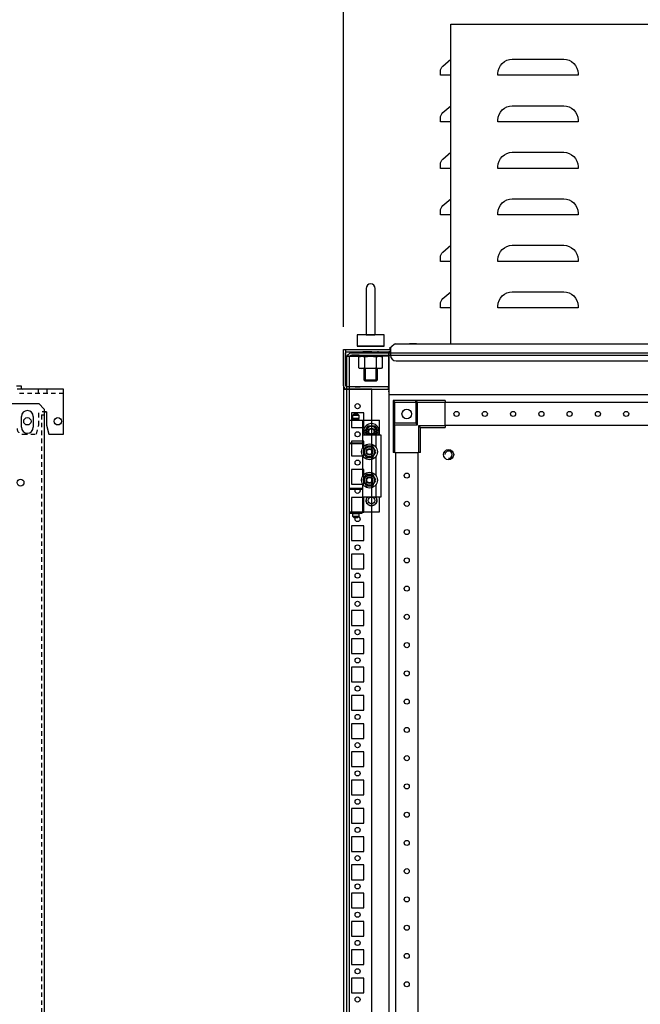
# Model space of a CAD drawing. Header units: inches. Extents: x 1399 to 7113, y 2289 to 6261.
# Tile 56 of 76: x 3759 to 4308, y 4459 to 5330. Entities that reach past the tile are written whole.
import ezdxf

# ---------------------------------------------------------------- set-up
doc = ezdxf.new("R2010")
doc.units = ezdxf.units.IN
doc.header["$MEASUREMENT"] = 0
doc.linetypes.add('VERDECKT', pattern=[7, 4, -3])
doc.layers.add('HANDLE_ROTARY', color=7, linetype='Continuous')
doc.styles.get("Standard").update_dxf_attribs({"font": 'ARIALN.TTF'})
doc.dimstyles.get("Standard").update_dxf_attribs({"dimtxt": 25, "dimasz": 20, "dimexe": 5, "dimexo": 5, "dimgap": 10, "dimtad": 0, "dimtih": 1, "dimtoh": 1, "dimzin": 0, "dimdsep": 46, "dimtxsty": 'Standard', "dimcen": 10, "dimadec": 0, "dimazin": 0, "dimtfac": 1, "dimtofl": 0, "dimtmove": 0, "dimatfit": 3, "dimfxl": 1, "dimtolj": 1, "dimtzin": 0, "dimarcsym": 0})

# ---------------------------------------------------------------- blocks, each defined once
blk = doc.blocks.new('SUBPANEL_FRONT')
for p, q in [((333.5, 15.75), (337.5, 15.75)), ((375, 12.75), (334, 12.75)), ((337.5, 15.75), (337.5, 13.75)), ((375, -27.25), (375, 12.75)), ((-316, 0), (353, 0)), ((353, 0), (358, -5)), ((358, -5), (358, -1880)), ((358, -7.25), (360, -7.25)), ((360, -7.25), (360, -19.25)), ((337.75, -21), (337.75, -11.5)), ((348.25, -11.5), (348.25, -21)), ((360, -19.25), (362, -27.25)), ((362, -27.25), (375, -27.25))]:
    blk.add_line(p, q)
at = {"linetype": 'VERDECKT'}
for p, q in [((375, 8.75), (334, 8.75)), ((375, 8.75), (338.5, 8.75)), ((352.5, 12.75), (352.5, 8.75)), ((360.5, 8.75), (360.5, 12.75)), ((360, -7.25), (353, -7.25)), ((353, -19.25), (353, -7.25)), ((355.5, -10), (355.5, -1880)), ((355.5, -10), (358, -10)), ((351, -27.25), (353, -19.25)), ((339, -27.25), (351, -27.25))]:
    blk.add_line(p, q, dxfattribs=at)
for centre, radius in [((343, -15.75), 3.25), ((370, -15.75), 3.25), ((337, -70), 3)]:
    blk.add_circle(centre, radius)
for centre, radius, start, end in [((338.5, 13.75), 1, 180, 270), ((343, -11.5), 5.25, 0, 180), ((343, -21), 5.25, 180, 0)]:
    blk.add_arc(centre, radius, start, end)
blk.add_arc((339, -22.25), 5, 180, 270, dxfattribs=at)
blk = doc.blocks.new('DOOR_FRONT')
for p, q in [((-394.22, -0.34), (-392.5, 0)), ((-392.5, 0), (-392.5, 0)), ((-392.5, 0), (-392.5, 0)), ((-392.5, 0), (-386.01, 0)), ((-386.01, 0), (-386, 0)), ((-386, 0), (386, 0)), ((-397, -4.5), (-396.66, -2.78)), ((-397, -1962.53), (-397, -4.5)), ((-396.66, -2.78), (-395.68, -1.32)), ((-395.68, -1.32), (-394.22, -0.34)), ((-394.81, -3.54), (-395, -4.5)), ((-395, -4.5), (-395, -1962.53)), ((-394.27, -2.73), (-394.81, -3.54)), ((-393.46, -2.19), (-394.27, -2.73)), ((-392.5, -2), (-393.46, -2.19)), ((-386.01, -2), (-392.5, -2)), ((-386, -2), (-386.01, -2)), ((-386, -2), (386, -2)), ((-355.98, -42.02), (-356, -42)), ((-336, -42), (-356, -42)), ((-356, -42), (-356, -62)), ((-355.91, -42.09), (-355.98, -42.02)), ((-355.79, -42.21), (-355.91, -42.09)), ((-355.63, -42.37), (-355.79, -42.21)), ((-355.38, -42.62), (-355.63, -42.37)), ((-355.1, -42.9), (-355.38, -42.62)), ((-354.8, -43.2), (-355.1, -42.9)), ((-354.5, -43.5), (-354.8, -43.2)), ((-354.5, -62), (-354.5, -43.5)), ((-354.5, -43.5), (-336, -43.5)), ((-310, -42), (-336, -42)), ((-334.5, -43.5), (-336, -42)), ((-336, -42), (-336, -62)), ((-336, -43.5), (-336, -42)), ((-336, -43.5), (-336, -62)), ((-334.5, -63.5), (-334.5, -43.5)), ((-334.5, -43.5), (-310, -43.5)), ((-310, -42), (-310, -43.5)), ((-310, -64.5), (-310, -43.5)), ((310, -44), (-310, -44)), ((-395, -59.5), (-383, -59.5)), ((-395, -59.5), (-395, -79.5)), ((-390.5, -54), (-392, -55.5)), ((-386, -55.5), (-392, -55.5)), ((-392, -55.5), (-392, -58)), ((-386, -58), (-392, -58)), ((-392, -59), (-386, -59)), ((-392, -59), (-392, -59.5)), ((-386.5, -58), (-391.5, -58)), ((-391.5, -58), (-391.5, -59)), ((-386.5, -59), (-391.5, -59)), ((-390.5, -54), (-387.5, -54)), ((-386, -55.5), (-387.5, -54)), ((-386.5, -59), (-386.5, -58)), ((-386, -58), (-386, -55.5)), ((-386, -59.5), (-386, -59)), ((-386, -59.5), (-368, -59.5)), ((-383, -79.5), (-383, -59.5)), ((-368, -72.5), (-368, -59.5)), ((-380.97, -69.5), (-378.09, -64.5)), ((-380.97, -69.5), (-380.58, -68.83)), ((-380.27, -70.72), (-380.97, -69.5)), ((-379.24, -72.5), (-380.97, -69.5)), ((-380.58, -68.83), (-380.19, -68.15)), ((-380.19, -68.15), (-379.85, -67.55)), ((-379.85, -67.55), (-379.5, -66.95)), ((-379.5, -66.95), (-378.79, -65.72)), ((-378.79, -65.72), (-378.09, -64.5)), ((-378.09, -64.5), (-377.31, -64.5)), ((-378.09, -64.5), (-372.31, -64.5)), ((-377.31, -64.5), (-376.53, -64.5)), ((-376.53, -64.5), (-375.83, -64.5)), ((-375.83, -64.5), (-375.14, -64.5)), ((-375.14, -64.5), (-373.72, -64.5)), ((-373.72, -64.5), (-372.31, -64.5)), ((-372.31, -64.5), (-371.92, -65.17)), ((-372.31, -64.5), (-369.43, -69.5)), ((-371.92, -65.17), (-371.53, -65.85)), ((-371.53, -65.85), (-371.19, -66.45)), ((-371.19, -66.45), (-370.84, -67.05)), ((-369.43, -69.5), (-371.16, -72.5)), ((-370.84, -67.05), (-370.13, -68.28)), ((-370.13, -68.28), (-369.43, -69.5)), ((-369.43, -69.5), (-369.82, -70.17)), ((-354.5, -63.5), (-356, -62)), ((-336, -62), (-356, -62)), ((-356, -62), (-356, -88)), ((-356, -62), (-354.5, -62)), ((-336, -62), (-354.5, -62)), ((-354.5, -88), (-354.5, -63.5)), ((-354.5, -63.5), (-334.5, -63.5)), ((-334.5, -63.5), (-336, -62)), ((-333.5, -64.5), (-332, -66)), ((-310, -64.5), (-333.5, -64.5)), ((-333.5, -64.5), (-333.5, -88)), ((-332, -88), (-332, -66)), ((-332, -66), (-310, -66)), ((-310, -64), (310, -64)), ((-310, -64.5), (-310, -66)), ((-383, -83.89), (-383, -72.5)), ((-383, -72.5), (-371, -72.5)), ((-379.56, -71.95), (-380.27, -70.72)), ((-379.24, -72.5), (-379.56, -71.95)), ((-370.9, -72.05), (-371.16, -72.5)), ((-371, -83.89), (-371, -72.5)), ((-371, -72.5), (-367, -72.5)), ((-370.55, -71.45), (-370.9, -72.05)), ((-370.21, -70.85), (-370.55, -71.45)), ((-369.82, -70.17), (-370.21, -70.85)), ((-367, -72.5), (-367, -127.5)), ((-395, -79.5), (-383, -79.5)), ((-395, -80), (-383, -80)), ((-395, -80), (-395, -120)), ((-392, -79.5), (-392, -80)), ((-386, -80), (-386, -79.5)), ((-386, -79.5), (-383, -79.5)), ((-386, -80), (-383, -80)), ((-383, -83.89), (-383, -80)), ((-382.07, -86.28), (-382.77, -87.5)), ((-382.35, -86.76), (-382.77, -87.5)), ((-381.92, -86.01), (-382.35, -86.76)), ((-381.36, -85.05), (-382.07, -86.28)), ((-381.6, -85.46), (-381.92, -86.01)), ((-381.28, -84.91), (-381.6, -85.46)), ((-381.01, -84.45), (-381.36, -85.05)), ((-380.95, -84.35), (-381.28, -84.91)), ((-380.67, -83.85), (-381.01, -84.45)), ((-380.63, -83.79), (-380.95, -84.35)), ((-380.28, -83.17), (-380.67, -83.85)), ((-380.26, -83.14), (-380.63, -83.79)), ((-379.89, -82.5), (-380.28, -83.17)), ((-379.89, -82.5), (-380.26, -83.14)), ((-378.48, -82.5), (-379.89, -82.5)), ((-379.03, -82.5), (-379.89, -82.5)), ((-378.17, -82.5), (-379.03, -82.5)), ((-377.06, -82.5), (-378.48, -82.5)), ((-377.53, -82.5), (-378.17, -82.5)), ((-376.89, -82.5), (-377.53, -82.5)), ((-376.37, -82.5), (-377.06, -82.5)), ((-376.25, -82.5), (-376.89, -82.5)), ((-375.67, -82.5), (-376.37, -82.5)), ((-375.6, -82.5), (-376.25, -82.5)), ((-374.89, -82.5), (-375.67, -82.5)), ((-374.86, -82.5), (-375.6, -82.5)), ((-374.11, -82.5), (-374.89, -82.5)), ((-374.11, -82.5), (-374.86, -82.5)), ((-373.41, -83.72), (-374.11, -82.5)), ((-373.69, -83.24), (-374.11, -82.5)), ((-373.26, -83.99), (-373.69, -83.24)), ((-372.7, -84.95), (-373.41, -83.72)), ((-372.94, -84.54), (-373.26, -83.99)), ((-372.62, -85.09), (-372.94, -84.54)), ((-372.35, -85.55), (-372.7, -84.95)), ((-372.29, -85.65), (-372.62, -85.09)), ((-372.01, -86.15), (-372.35, -85.55)), ((-371.97, -86.21), (-372.29, -85.65)), ((-371.62, -86.83), (-372.01, -86.15)), ((-371.6, -86.86), (-371.97, -86.21)), ((-371.23, -87.5), (-371.62, -86.83)), ((-371.23, -87.5), (-371.6, -86.86)), ((-383, -108.89), (-383, -91.11)), ((-382.77, -87.5), (-382.38, -88.17)), ((-382.77, -87.5), (-382.4, -88.14)), ((-382.4, -88.14), (-382.03, -88.79)), ((-382.38, -88.17), (-381.99, -88.85)), ((-382.03, -88.79), (-381.71, -89.35)), ((-381.99, -88.85), (-381.65, -89.45)), ((-381.71, -89.35), (-381.38, -89.91)), ((-381.65, -89.45), (-381.3, -90.05)), ((-381.38, -89.91), (-381.06, -90.46)), ((-381.3, -90.05), (-380.59, -91.28)), ((-381.06, -90.46), (-380.74, -91.01)), ((-380.74, -91.01), (-380.31, -91.76)), ((-380.59, -91.28), (-379.89, -92.5)), ((-380.31, -91.76), (-379.89, -92.5)), ((-379.89, -92.5), (-379.11, -92.5)), ((-379.89, -92.5), (-379.14, -92.5)), ((-379.14, -92.5), (-378.4, -92.5)), ((-379.11, -92.5), (-378.33, -92.5)), ((-378.4, -92.5), (-377.75, -92.5)), ((-378.33, -92.5), (-377.63, -92.5)), ((-377.75, -92.5), (-377.11, -92.5)), ((-377.63, -92.5), (-376.94, -92.5)), ((-377.11, -92.5), (-376.47, -92.5)), ((-376.94, -92.5), (-375.52, -92.5)), ((-376.47, -92.5), (-375.83, -92.5)), ((-375.83, -92.5), (-374.97, -92.5)), ((-375.52, -92.5), (-374.11, -92.5)), ((-374.97, -92.5), (-374.11, -92.5)), ((-374.11, -92.5), (-373.72, -91.83)), ((-374.11, -92.5), (-373.74, -91.86)), ((-373.74, -91.86), (-373.37, -91.21)), ((-373.72, -91.83), (-373.33, -91.15)), ((-373.37, -91.21), (-373.05, -90.65)), ((-373.33, -91.15), (-372.99, -90.55)), ((-373.05, -90.65), (-372.72, -90.09)), ((-372.99, -90.55), (-372.64, -89.95)), ((-372.72, -90.09), (-372.4, -89.54)), ((-372.64, -89.95), (-371.93, -88.72)), ((-372.4, -89.54), (-372.08, -88.99)), ((-372.08, -88.99), (-371.65, -88.24)), ((-371.93, -88.72), (-371.23, -87.5)), ((-371.65, -88.24), (-371.23, -87.5)), ((-371, -108.89), (-371, -91.11)), ((-354.5, -88), (-356, -88)), ((-354.5, -88), (-333.5, -88)), ((-354, -88), (-354, -1879)), ((-334, -1879), (-334, -88)), ((-332, -88), (-333.5, -88)), ((-382.07, -111.28), (-382.77, -112.5)), ((-382.35, -111.76), (-382.77, -112.5)), ((-382.77, -112.5), (-382.38, -113.17)), ((-382.77, -112.5), (-382.4, -113.14)), ((-382.4, -113.14), (-382.03, -113.79)), ((-382.38, -113.17), (-381.99, -113.85)), ((-381.92, -111.01), (-382.35, -111.76)), ((-381.36, -110.05), (-382.07, -111.28)), ((-381.6, -110.46), (-381.92, -111.01)), ((-381.28, -109.91), (-381.6, -110.46)), ((-381.01, -109.45), (-381.36, -110.05)), ((-380.95, -109.35), (-381.28, -109.91)), ((-380.67, -108.85), (-381.01, -109.45)), ((-380.63, -108.79), (-380.95, -109.35)), ((-380.28, -108.17), (-380.67, -108.85)), ((-380.26, -108.14), (-380.63, -108.79)), ((-379.89, -107.5), (-380.28, -108.17)), ((-379.89, -107.5), (-380.26, -108.14)), ((-378.48, -107.5), (-379.89, -107.5)), ((-379.03, -107.5), (-379.89, -107.5)), ((-378.17, -107.5), (-379.03, -107.5)), ((-377.06, -107.5), (-378.48, -107.5)), ((-377.53, -107.5), (-378.17, -107.5)), ((-376.89, -107.5), (-377.53, -107.5)), ((-376.37, -107.5), (-377.06, -107.5)), ((-376.25, -107.5), (-376.89, -107.5)), ((-375.67, -107.5), (-376.37, -107.5)), ((-375.6, -107.5), (-376.25, -107.5)), ((-374.89, -107.5), (-375.67, -107.5)), ((-374.86, -107.5), (-375.6, -107.5)), ((-374.11, -107.5), (-374.89, -107.5)), ((-374.11, -107.5), (-374.86, -107.5)), ((-373.41, -108.72), (-374.11, -107.5)), ((-373.69, -108.24), (-374.11, -107.5)), ((-373.26, -108.99), (-373.69, -108.24)), ((-372.7, -109.95), (-373.41, -108.72)), ((-372.94, -109.54), (-373.26, -108.99)), ((-372.62, -110.09), (-372.94, -109.54)), ((-372.35, -110.55), (-372.7, -109.95)), ((-372.29, -110.65), (-372.62, -110.09)), ((-372.01, -111.15), (-372.35, -110.55)), ((-371.97, -111.21), (-372.29, -110.65)), ((-371.62, -111.83), (-372.01, -111.15)), ((-371.6, -111.86), (-371.97, -111.21)), ((-371.93, -113.72), (-371.23, -112.5)), ((-371.65, -113.24), (-371.23, -112.5)), ((-371.23, -112.5), (-371.62, -111.83)), ((-371.23, -112.5), (-371.6, -111.86)), ((-383, -120), (-395, -120)), ((-395, -120.5), (-383, -120.5)), ((-395, -120.5), (-395, -140.5)), ((-392, -120), (-392, -120.5)), ((-383, -120), (-386, -120)), ((-386, -120.5), (-386, -120)), ((-386, -120.5), (-383, -120.5)), ((-383, -120), (-383, -116.11)), ((-383, -127.5), (-383, -116.11)), ((-383, -140.5), (-383, -120.5)), ((-382.03, -113.79), (-381.71, -114.35)), ((-381.99, -113.85), (-381.65, -114.45)), ((-381.71, -114.35), (-381.38, -114.91)), ((-381.65, -114.45), (-381.3, -115.05)), ((-381.38, -114.91), (-381.06, -115.46)), ((-381.3, -115.05), (-380.59, -116.28)), ((-381.06, -115.46), (-380.74, -116.01)), ((-380.74, -116.01), (-380.31, -116.76)), ((-380.59, -116.28), (-379.89, -117.5)), ((-380.31, -116.76), (-379.89, -117.5)), ((-379.89, -117.5), (-379.11, -117.5)), ((-379.89, -117.5), (-379.14, -117.5)), ((-379.14, -117.5), (-378.4, -117.5)), ((-379.11, -117.5), (-378.33, -117.5)), ((-378.4, -117.5), (-377.75, -117.5)), ((-378.33, -117.5), (-377.63, -117.5)), ((-377.75, -117.5), (-377.11, -117.5)), ((-377.63, -117.5), (-376.94, -117.5)), ((-377.11, -117.5), (-376.47, -117.5)), ((-376.94, -117.5), (-375.52, -117.5)), ((-376.47, -117.5), (-375.83, -117.5)), ((-375.83, -117.5), (-374.97, -117.5)), ((-375.52, -117.5), (-374.11, -117.5)), ((-374.97, -117.5), (-374.11, -117.5)), ((-374.11, -117.5), (-373.72, -116.83)), ((-374.11, -117.5), (-373.74, -116.86)), ((-373.74, -116.86), (-373.37, -116.21)), ((-373.72, -116.83), (-373.33, -116.15)), ((-373.37, -116.21), (-373.05, -115.65)), ((-373.33, -116.15), (-372.99, -115.55)), ((-373.05, -115.65), (-372.72, -115.09)), ((-372.99, -115.55), (-372.64, -114.95)), ((-372.72, -115.09), (-372.4, -114.54)), ((-372.64, -114.95), (-371.93, -113.72)), ((-372.4, -114.54), (-372.08, -113.99)), ((-372.08, -113.99), (-371.65, -113.24)), ((-371, -127.5), (-371, -116.11)), ((-371, -127.5), (-383, -127.5)), ((-380.2, -130.5), (-380.01, -130.35)), ((-380.04, -130.63), (-380.2, -130.5)), ((-380.09, -129.46), (-379.88, -129.35)), ((-379.96, -129.62), (-380.09, -129.46)), ((-379.88, -130.76), (-380.04, -130.63)), ((-380.01, -130.35), (-379.83, -130.2)), ((-379.83, -129.78), (-379.96, -129.62)), ((-379.88, -129.35), (-379.66, -129.24)), ((-379.73, -129.91), (-379.83, -129.78)), ((-379.83, -130.2), (-379.73, -130.12)), ((-379.77, -128.47), (-379.54, -128.4)), ((-379.67, -128.65), (-379.77, -128.47)), ((-379.63, -130.03), (-379.73, -129.91)), ((-379.73, -130.12), (-379.63, -130.03)), ((-379.58, -128.84), (-379.67, -128.65)), ((-379.66, -129.24), (-379.55, -129.18)), ((-379.51, -128.98), (-379.58, -128.84)), ((-379.55, -129.18), (-379.43, -129.12)), ((-379.54, -128.4), (-379.3, -128.34)), ((-379.43, -129.12), (-379.51, -128.98)), ((-379.3, -128.34), (-379.18, -128.31)), ((-379.25, -127.56), (-379.01, -127.55)), ((-379.19, -127.76), (-379.25, -127.56)), ((-379.14, -127.96), (-379.19, -127.76)), ((-379.18, -128.31), (-379.05, -128.28)), ((-379.1, -128.12), (-379.14, -127.96)), ((-379.05, -128.28), (-379.1, -128.12)), ((-379.01, -127.55), (-378.77, -127.54)), ((-378.77, -127.54), (-378.64, -127.53)), ((-378.64, -127.53), (-378.51, -127.52)), ((-378.51, -127.52), (-378.51, -127.5)), ((-371.89, -127.5), (-371.89, -127.52)), ((-371.89, -127.52), (-371.73, -127.53)), ((-371.73, -127.53), (-371.57, -127.54)), ((-371.57, -127.54), (-371.36, -127.55)), ((-371.36, -127.55), (-371.15, -127.56)), ((-371.31, -128.15), (-371.35, -128.28)), ((-371.35, -128.28), (-371.19, -128.32)), ((-371.28, -128.02), (-371.31, -128.15)), ((-371.22, -127.79), (-371.28, -128.02)), ((-371.15, -127.56), (-371.22, -127.79)), ((-371.19, -128.32), (-371.03, -128.36)), ((-371.03, -128.36), (-370.83, -128.41)), ((-367, -127.5), (-371, -127.5)), ((-370.91, -129.01), (-370.97, -129.12)), ((-370.97, -129.12), (-370.82, -129.2)), ((-370.85, -128.89), (-370.91, -129.01)), ((-370.74, -128.68), (-370.85, -128.89)), ((-370.83, -128.41), (-370.63, -128.47)), ((-370.82, -129.2), (-370.68, -129.27)), ((-370.69, -129.93), (-370.77, -130.03)), ((-370.77, -130.03), (-370.65, -130.14)), ((-370.63, -128.47), (-370.74, -128.68)), ((-370.61, -129.83), (-370.69, -129.93)), ((-370.68, -129.27), (-370.49, -129.37)), ((-370.65, -130.14), (-370.52, -130.24)), ((-370.46, -129.65), (-370.61, -129.83)), ((-370.39, -130.65), (-370.57, -130.8)), ((-370.52, -130.24), (-370.36, -130.37)), ((-370.49, -129.37), (-370.31, -129.46)), ((-370.31, -129.46), (-370.46, -129.65)), ((-370.2, -130.5), (-370.39, -130.65)), ((-370.36, -130.37), (-370.2, -130.5)), ((-368, -140.5), (-368, -127.5)), ((-380.09, -131.54), (-379.94, -131.35)), ((-379.91, -131.63), (-380.09, -131.54)), ((-379.94, -131.35), (-379.79, -131.17)), ((-379.72, -131.73), (-379.91, -131.63)), ((-379.75, -130.86), (-379.88, -130.76)), ((-379.79, -131.17), (-379.71, -131.07)), ((-379.77, -132.53), (-379.66, -132.32)), ((-379.57, -132.59), (-379.77, -132.53)), ((-379.63, -130.97), (-379.75, -130.86)), ((-379.58, -131.8), (-379.72, -131.73)), ((-379.71, -131.07), (-379.63, -130.97)), ((-379.66, -132.32), (-379.55, -132.11)), ((-379.43, -131.88), (-379.58, -131.8)), ((-379.37, -132.64), (-379.57, -132.59)), ((-379.55, -132.11), (-379.49, -131.99)), ((-379.49, -131.99), (-379.43, -131.88)), ((-379.21, -132.68), (-379.37, -132.64)), ((-379.25, -133.44), (-379.18, -133.21)), ((-379.04, -133.45), (-379.25, -133.44)), ((-379.05, -132.73), (-379.21, -132.68)), ((-379.18, -133.21), (-379.12, -132.98)), ((-379.12, -132.98), (-379.09, -132.85)), ((-379.09, -132.85), (-379.05, -132.73)), ((-378.83, -133.46), (-379.04, -133.45)), ((-378.67, -133.47), (-378.83, -133.46)), ((-378.51, -133.48), (-378.67, -133.47)), ((-378.55, -134.22), (-378.53, -133.98)), ((-378.34, -134.18), (-378.55, -134.22)), ((-378.53, -133.98), (-378.52, -133.74)), ((-378.52, -133.74), (-378.51, -133.61)), ((-378.51, -133.61), (-378.51, -133.48)), ((-378.14, -134.15), (-378.34, -134.18)), ((-377.98, -134.13), (-378.14, -134.15)), ((-377.82, -134.1), (-377.98, -134.13)), ((-377.8, -134.23), (-377.82, -134.1)), ((-377.78, -134.36), (-377.8, -134.23)), ((-377.74, -134.59), (-377.78, -134.36)), ((-377.7, -134.83), (-377.74, -134.59)), ((-377.51, -134.76), (-377.7, -134.83)), ((-377.31, -134.68), (-377.51, -134.76)), ((-377.16, -134.62), (-377.31, -134.68)), ((-377.01, -134.57), (-377.16, -134.62)), ((-376.96, -134.69), (-377.01, -134.57)), ((-376.92, -134.81), (-376.96, -134.69)), ((-376.83, -135.03), (-376.92, -134.81)), ((-376.75, -135.26), (-376.83, -135.03)), ((-376.57, -135.14), (-376.75, -135.26)), ((-376.4, -135.03), (-376.57, -135.14)), ((-376.26, -134.94), (-376.4, -135.03)), ((-376.13, -134.85), (-376.26, -134.94)), ((-376.05, -134.96), (-376.13, -134.85)), ((-375.98, -135.07), (-376.05, -134.96)), ((-375.85, -135.27), (-375.98, -135.07)), ((-375.72, -135.47), (-375.85, -135.27)), ((-375.58, -135.33), (-375.72, -135.47)), ((-375.43, -135.18), (-375.58, -135.33)), ((-375.32, -135.07), (-375.43, -135.18)), ((-375.2, -134.95), (-375.32, -135.07)), ((-375.11, -135.04), (-375.2, -134.95)), ((-375.02, -135.13), (-375.11, -135.04)), ((-374.85, -135.3), (-375.02, -135.13)), ((-374.68, -135.47), (-374.85, -135.3)), ((-374.57, -135.3), (-374.68, -135.47)), ((-374.45, -135.13), (-374.57, -135.3)), ((-374.36, -134.99), (-374.45, -135.13)), ((-374.27, -134.85), (-374.36, -134.99)), ((-374.17, -134.92), (-374.27, -134.85)), ((-374.06, -134.99), (-374.17, -134.92)), ((-373.86, -135.13), (-374.06, -134.99)), ((-373.65, -135.26), (-373.86, -135.13)), ((-373.58, -135.06), (-373.65, -135.26)), ((-373.51, -134.87), (-373.58, -135.06)), ((-373.45, -134.72), (-373.51, -134.87)), ((-373.39, -134.57), (-373.45, -134.72)), ((-373.27, -134.61), (-373.39, -134.57)), ((-373.15, -134.66), (-373.27, -134.61)), ((-372.92, -134.74), (-373.15, -134.66)), ((-372.7, -134.83), (-372.92, -134.74)), ((-372.67, -134.63), (-372.7, -134.83)), ((-372.64, -134.42), (-372.67, -134.63)), ((-372.61, -134.26), (-372.64, -134.42)), ((-372.58, -134.1), (-372.61, -134.26)), ((-372.46, -134.12), (-372.58, -134.1)), ((-372.33, -134.14), (-372.46, -134.12)), ((-372.09, -134.18), (-372.33, -134.14)), ((-371.85, -134.22), (-372.09, -134.18)), ((-371.76, -133.47), (-371.89, -133.48)), ((-371.89, -133.48), (-371.88, -133.64)), ((-371.88, -133.64), (-371.88, -133.8)), ((-371.88, -133.8), (-371.87, -134.01)), ((-371.87, -134.01), (-371.85, -134.22)), ((-371.63, -133.46), (-371.76, -133.47)), ((-371.39, -133.45), (-371.63, -133.46)), ((-371.15, -133.44), (-371.39, -133.45)), ((-371.22, -132.69), (-371.35, -132.73)), ((-371.35, -132.73), (-371.3, -132.88)), ((-371.3, -132.88), (-371.26, -133.04)), ((-371.26, -133.04), (-371.21, -133.24)), ((-371.1, -132.66), (-371.22, -132.69)), ((-371.21, -133.24), (-371.15, -133.44)), ((-370.86, -132.6), (-371.1, -132.66)), ((-370.85, -131.82), (-370.97, -131.88)), ((-370.97, -131.88), (-370.89, -132.02)), ((-370.89, -132.02), (-370.82, -132.16)), ((-370.63, -132.53), (-370.86, -132.6)), ((-370.74, -131.76), (-370.85, -131.82)), ((-370.82, -132.16), (-370.73, -132.35)), ((-370.67, -130.88), (-370.77, -130.97)), ((-370.77, -130.97), (-370.67, -131.09)), ((-370.52, -131.65), (-370.74, -131.76)), ((-370.73, -132.35), (-370.63, -132.53)), ((-370.57, -130.8), (-370.67, -130.88)), ((-370.67, -131.09), (-370.57, -131.22)), ((-370.57, -131.22), (-370.44, -131.38)), ((-370.31, -131.54), (-370.52, -131.65)), ((-370.44, -131.38), (-370.31, -131.54)), ((-395, -140.5), (-383, -140.5)), ((-394.5, -141.15), (-392.03, -141.15)), ((-394.5, -141.15), (-394.5, -141.85)), ((-394.5, -141.85), (-392.03, -141.85)), ((-392.03, -141.85), (-392.03, -141.15)), ((-392.03, -141.15), (-391.25, -141.15)), ((-391.25, -141.85), (-392.03, -141.85)), ((-392, -140.5), (-392, -141)), ((-386, -141), (-392, -141)), ((-392, -142), (-386, -142)), ((-392, -142), (-392, -144.5)), ((-392, -144.5), (-390.5, -146)), ((-392, -144.5), (-386, -144.5)), ((-386.5, -141), (-391.5, -141)), ((-391.5, -141), (-391.5, -141.15)), ((-391.5, -141.85), (-391.5, -142)), ((-386.5, -142), (-391.5, -142)), ((-391.25, -141.15), (-391.25, -141.85)), ((-387.5, -146), (-390.5, -146)), ((-387.5, -146), (-386, -144.5)), ((-386.75, -141.85), (-386.75, -141.15)), ((-386.75, -141.15), (-385.98, -141.15)), ((-385.98, -141.85), (-386.75, -141.85)), ((-386.5, -141.15), (-386.5, -141)), ((-386.5, -142), (-386.5, -141.85)), ((-386, -141), (-386, -140.5)), ((-386, -140.5), (-368, -140.5)), ((-386, -144.5), (-386, -142)), ((-385.98, -141.15), (-383.5, -141.15)), ((-385.98, -141.15), (-385.98, -141.85)), ((-385.98, -141.85), (-383.5, -141.85)), ((-383.5, -141.85), (-383.5, -141.15))]:
    blk.add_line(p, q)
for centre, radius in [((-344, -54), 4.25), ((-300, -54), 2.25), ((-275, -54), 2.25), ((-250, -54), 2.25), ((-225, -54), 2.25), ((-200, -54), 2.25), ((-175, -54), 2.25), ((-150, -54), 2.25), ((-375.2, -69.5), 3), ((-375.2, -69.5), 2.4), ((-377, -87.5), 7), ((-377, -87.5), 4.45), ((-377, -87.5), 3), ((-377, -87.5), 2.4), ((-307, -90), 4.5), ((-377, -112.5), 7), ((-377, -112.5), 4.45), ((-377, -112.5), 3), ((-377, -112.5), 2.4), ((-344, -108.5), 2.25), ((-375.2, -130.5), 3), ((-344, -133.5), 2.25), ((-344, -158.5), 2.25), ((-344, -183.5), 2.25), ((-344, -208.5), 2.25), ((-344, -233.5), 2.25), ((-344, -258.5), 2.25), ((-344, -283.5), 2.25), ((-344, -308.5), 2.25), ((-344, -333.5), 2.25), ((-344, -358.5), 2.25), ((-344, -383.5), 2.25), ((-344, -408.5), 2.25), ((-344, -433.5), 2.25), ((-344, -458.5), 2.25), ((-344, -483.5), 2.25), ((-344, -508.5), 2.25), ((-344, -533.5), 2.25), ((-344, -558.5), 2.25)]:
    blk.add_circle(centre, radius)
for centre, radius, start, end in [((-375.2, -69.5), 7, 334.62307, 180), ((-375.2, -69.5), 7, 180, 205.37693), ((-375.2, -69.5), 4.45, 317.61126, 222.38874), ((-307, -90), 3.23, 0, 180), ((-307, -90), 3.23, 270, 180), ((-307, -90), 3.23, 270, 360)]:
    blk.add_arc(centre, radius, start, end)
blk = doc.blocks.new('ENCL_FRONT')
for p, q in [((-380, 2155.5), (-380, 2115.5)), ((-372, 2115.5), (-372, 2155.5)), ((-364, 2114.5), (-388, 2114.5)), ((-388, 2114.5), (-388, 2104.5)), ((-379.87, 2114.5), (-379.86, 2114.5)), ((-379.86, 2114.5), (-379.8, 2114.5)), ((-379.8, 2114.5), (-379.71, 2114.5)), ((-379.71, 2114.5), (-379.55, 2114.5)), ((-379.55, 2114.5), (-379.4, 2114.5)), ((-379.4, 2114.5), (-379.21, 2114.5)), ((-379.21, 2114.5), (-378.98, 2114.5)), ((-378.98, 2114.5), (-378.7, 2114.5)), ((-378.7, 2114.5), (-378.46, 2114.5)), ((-378.46, 2114.5), (-378.17, 2114.5)), ((-378.17, 2114.5), (-377.86, 2114.5)), ((-377.86, 2114.5), (-377.51, 2114.5)), ((-377.51, 2114.5), (-377.21, 2114.5)), ((-377.21, 2114.5), (-376.89, 2114.5)), ((-376.89, 2114.5), (-376.54, 2114.5)), ((-376.54, 2114.5), (-376.18, 2114.5)), ((-376.18, 2114.5), (-375.86, 2114.5)), ((-375.86, 2114.5), (-375.55, 2114.5)), ((-375.55, 2114.5), (-375.18, 2114.5)), ((-375.18, 2114.5), (-374.83, 2114.5)), ((-374.83, 2114.5), (-374.51, 2114.5)), ((-374.51, 2114.5), (-374.21, 2114.5)), ((-374.21, 2114.5), (-373.86, 2114.5)), ((-373.86, 2114.5), (-373.56, 2114.5)), ((-373.56, 2114.5), (-373.28, 2114.5)), ((-373.28, 2114.5), (-373.05, 2114.5)), ((-373.05, 2114.5), (-372.78, 2114.5)), ((-372.78, 2114.5), (-372.59, 2114.5)), ((-372.59, 2114.5), (-372.39, 2114.5)), ((-372.39, 2114.5), (-372.27, 2114.5)), ((-372.27, 2114.5), (-372.22, 2114.5)), ((-372.22, 2114.5), (-372.18, 2114.5)), ((-372.18, 2114.5), (-372.14, 2114.5)), ((-372.14, 2114.5), (-372.13, 2114.5)), ((-372.13, 2114.5), (-372.13, 2114.5)), ((-364, 2104.5), (-364, 2114.5)), ((-400, 2069.49), (-400, 2101.5)), ((-400, 2101.5), (-358.5, 2101.5)), ((-397.9, 2069.3), (-397.9, 2101.5)), ((-397.9, 2099.5), (-382.92, 2099.5)), ((-397.5, 2099.5), (-383, 2099.5)), ((-397, 2101.5), (-397, 2101.5)), ((-388, 2104.5), (-364, 2104.5)), ((-364, 2104.5), (-388, 2104.5)), ((-382, 2099.5), (-383, 2099.5)), ((-375, 2099.5), (-383, 2099.5)), ((-382.92, 2099.5), (-360, 2099.5)), ((-382, 2099.5), (-382.5, 2099.5)), ((-369.75, 2104.5), (-382.25, 2104.5)), ((-370, 2104.5), (-382, 2104.5)), ((-380.93, 2104.5), (-371.07, 2104.5)), ((-375, 2099.5), (-358.5, 2099.5)), ((-369, 2099.5), (-370, 2099.5)), ((-369.5, 2099.5), (-370, 2099.5)), ((-360, 2069.18), (-360, 2099.5)), ((-360, 2099.5), (-358.5, 2099.5)), ((-359.85, 2101.5), (-358.5, 2101.5)), ((-358.5, 2099.5), (-359.85, 2099.5)), ((-359.85, 2099.5), (-359.85, 2099.5)), ((-355.01, 2106.03), (-359.36, 2102.39)), ((-359.36, 2102.39), (-358.71, 2101.62)), ((-358.71, 2101.62), (-358.5, 2101.8)), ((-358.5, 2103.1), (-358.5, 2096.5)), ((-358.5, 2099.5), (-358.5, 2101.5)), ((-354.73, 2106.23), (-355.01, 2106.03)), ((-354.15, 2106.5), (-354.73, 2106.23)), ((-354.15, 2106.5), (-353.73, 2106.5)), ((-353.73, 2106.5), (353.36, 2106.5)), ((-353.73, 2106.5), (354.09, 2106.5)), ((-335.5, 2106.5), (-341.5, 2106.5)), ((-400, 2098.5), (-400, 2098.5)), ((-400, 2098.5), (-400, 2066.5)), ((-397.9, 2095.5), (-383, 2095.5)), ((-395.5, 2095.5), (-397.5, 2095.5)), ((-397.5, 2095.5), (-397, 2095.5)), ((-384.3, 2095.5), (-386.39, 2094.94)), ((-386.39, 2085.26), (-386.39, 2094.94)), ((-384.3, 2095.5), (-367.7, 2095.5)), ((-383, 2095.5), (-375, 2095.5)), ((-382.5, 2095.5), (-382, 2095.5)), ((-370, 2095.5), (-382, 2095.5)), ((-381.2, 2085.26), (-381.2, 2094.94)), ((-360.1, 2095.5), (-375, 2095.5)), ((-370.8, 2085.26), (-370.8, 2094.94)), ((-370, 2095.5), (-369.5, 2095.5)), ((-365.61, 2094.94), (-367.7, 2095.5)), ((-365.61, 2085.26), (-365.61, 2094.94)), ((-360, 2098.9), (-360, 2069.18)), ((-353.5, 2091.5), (353.5, 2091.5)), ((-386.39, 2085.26), (-384.3, 2084.7)), ((-367.7, 2084.7), (-384.3, 2084.7)), ((-370, 2084.7), (-382, 2084.7)), ((-382, 2084.7), (-382, 2074.57)), ((-380.93, 2084.7), (-380.93, 2073.5)), ((-371.07, 2073.5), (-371.07, 2084.7)), ((-370, 2074.57), (-370, 2084.7)), ((-367.7, 2084.7), (-365.61, 2085.26)), ((-382, 2074.57), (-370, 2074.57)), ((-382, 2074.57), (-380.93, 2073.5)), ((-371.07, 2073.5), (-380.93, 2073.5)), ((-371.07, 2073.5), (-370, 2074.57)), ((-400, 2066.5), (-400, 171.5)), ((-375, 2066.5), (-400, 2066.5)), ((-400, 2066.5), (-385.25, 2066.5)), ((-397.2, 2066.5), (-382.92, 2066.5)), ((-382.92, 2068.5), (-397.1, 2068.5)), ((-382, 2068.5), (-393, 2068.5)), ((-393, 2066.5), (-382, 2066.5)), ((-389.75, 2068.5), (-385.25, 2068.5)), ((-385.25, 2066.5), (-389.75, 2066.5)), ((-360, 2068.5), (-382.92, 2068.5)), ((-382.92, 2066.5), (-360, 2066.5)), ((-375, 171.5), (-375, 2066.5)), ((-361, 2068.5), (-360, 2068.5)), ((-360, 2066.5), (-361, 2066.5)), ((-360.01, 2069.18), (-360, 2069.18)), ((-360, 2069.01), (-360, 2069.18)), ((-360, 2069.01), (-360, 2068.99)), ((-360, 2068.99), (-360, 2068.66)), ((-360, 2068.66), (-360, 2068.07)), ((-360, 2066.42), (-360, 2068.5)), ((-360, 2068.07), (-360, 2067.3)), ((-360, 2067.3), (-360, 2067.04)), ((-360, 2067.3), (-360, 2066.48)), ((-360, 2066.9), (-360, 2067.18)), ((-360, 2066.84), (-360, 2067.04)), ((-360, 2066.63), (-360, 2066.9)), ((-360, 2066.84), (-360, 2066.48)), ((-360, 2066.42), (-360, 2066.63)), ((-360, 2066.48), (-360, 2065.73)), ((-360, 2066.27), (-360, 2066.42)), ((-360, 2066.34), (-360, 2066.42)), ((-360, 2066.34), (-360, 2066.27)), ((-360, 2066.19), (-360, 2066.27)), ((-360, 2065.73), (-360, 2066.2)), ((-360, 2065.73), (-360, 2065.17)), ((-360, 2065.17), (-360, 2064.87)), ((-360, 2064.23), (-360, 2064.87)), ((-360, 2064.87), (-360, 2061.57)), ((-360, 2064.2), (-360, 2064.23)), ((360, 2061.57), (-360, 2061.57)), ((-360, 2061.57), (-360, 171.5)), ((-382, 2045.5), (-393, 2045.5)), ((-393, 2045.5), (-393, 2032.5)), ((-382, 2032.5), (-382, 2045.5)), ((-393, 2032.5), (-382, 2032.5)), ((-382, 2020.5), (-393, 2020.5)), ((-393, 2020.5), (-393, 2007.5)), ((-382, 2007.5), (-382, 2020.5)), ((-393, 2007.5), (-382, 2007.5)), ((-382, 1995.5), (-393, 1995.5)), ((-393, 1995.5), (-393, 1982.5)), ((-382, 1982.5), (-382, 1995.5)), ((-393, 1982.5), (-382, 1982.5)), ((-382, 1970.5), (-393, 1970.5)), ((-393, 1970.5), (-393, 1957.5)), ((-382, 1957.5), (-382, 1970.5)), ((-393, 1957.5), (-382, 1957.5)), ((-382, 1945.5), (-393, 1945.5)), ((-393, 1945.5), (-393, 1932.5)), ((-382, 1932.5), (-382, 1945.5)), ((-393, 1932.5), (-382, 1932.5)), ((-382, 1920.5), (-393, 1920.5)), ((-393, 1920.5), (-393, 1907.5)), ((-382, 1907.5), (-382, 1920.5)), ((-393, 1907.5), (-382, 1907.5)), ((-382, 1895.5), (-393, 1895.5)), ((-393, 1895.5), (-393, 1882.5)), ((-382, 1882.5), (-382, 1895.5)), ((-393, 1882.5), (-382, 1882.5)), ((-382, 1870.5), (-393, 1870.5)), ((-393, 1870.5), (-393, 1857.5)), ((-382, 1857.5), (-382, 1870.5)), ((-393, 1857.5), (-382, 1857.5)), ((-382, 1845.5), (-393, 1845.5)), ((-393, 1845.5), (-393, 1832.5)), ((-382, 1832.5), (-382, 1845.5)), ((-393, 1832.5), (-382, 1832.5)), ((-382, 1820.5), (-393, 1820.5)), ((-393, 1820.5), (-393, 1807.5)), ((-382, 1807.5), (-382, 1820.5)), ((-393, 1807.5), (-382, 1807.5)), ((-382, 1795.5), (-393, 1795.5)), ((-393, 1795.5), (-393, 1782.5)), ((-382, 1782.5), (-382, 1795.5)), ((-393, 1782.5), (-382, 1782.5)), ((-382, 1770.5), (-393, 1770.5)), ((-393, 1770.5), (-393, 1757.5)), ((-382, 1757.5), (-382, 1770.5)), ((-393, 1757.5), (-382, 1757.5)), ((-382, 1745.5), (-393, 1745.5)), ((-393, 1745.5), (-393, 1732.5)), ((-382, 1732.5), (-382, 1745.5)), ((-393, 1732.5), (-382, 1732.5)), ((-382, 1720.5), (-393, 1720.5)), ((-393, 1720.5), (-393, 1707.5)), ((-382, 1707.5), (-382, 1720.5)), ((-393, 1707.5), (-382, 1707.5)), ((-382, 1695.5), (-393, 1695.5)), ((-393, 1695.5), (-393, 1682.5)), ((-382, 1682.5), (-382, 1695.5)), ((-393, 1682.5), (-382, 1682.5)), ((-382, 1670.5), (-393, 1670.5)), ((-393, 1670.5), (-393, 1657.5)), ((-382, 1657.5), (-382, 1670.5)), ((-393, 1657.5), (-382, 1657.5)), ((-382, 1645.5), (-393, 1645.5)), ((-393, 1645.5), (-393, 1632.5)), ((-382, 1632.5), (-382, 1645.5)), ((-393, 1632.5), (-382, 1632.5)), ((-382, 1620.5), (-393, 1620.5)), ((-393, 1620.5), (-393, 1607.5)), ((-382, 1607.5), (-382, 1620.5)), ((-393, 1607.5), (-382, 1607.5)), ((-382, 1595.5), (-393, 1595.5)), ((-393, 1595.5), (-393, 1582.5)), ((-382, 1582.5), (-382, 1595.5)), ((-393, 1582.5), (-382, 1582.5)), ((-382, 1570.5), (-393, 1570.5)), ((-393, 1570.5), (-393, 1557.5)), ((-382, 1557.5), (-382, 1570.5)), ((-393, 1557.5), (-382, 1557.5)), ((-382, 1545.5), (-393, 1545.5)), ((-393, 1545.5), (-393, 1532.5)), ((-382, 1532.5), (-382, 1545.5)), ((-393, 1532.5), (-382, 1532.5))]:
    blk.add_line(p, q)
for centre in [(-387.5, 2051.4), (-387.5, 2026.5), (-387.5, 2001.5), (-387.5, 1976.5), (-387.5, 1951.5), (-387.5, 1926.5), (-387.5, 1901.5), (-387.5, 1876.5), (-387.5, 1851.5), (-387.5, 1826.5), (-387.5, 1801.5), (-387.5, 1776.5), (-387.5, 1751.5), (-387.5, 1726.5), (-387.5, 1701.5), (-387.5, 1676.5), (-387.5, 1651.5), (-387.5, 1626.5), (-387.5, 1601.5), (-387.5, 1576.5), (-387.5, 1551.5), (-387.5, 1526.5)]:
    blk.add_circle(centre, 2.25)
for centre, radius, start, end in [((-376, 2155.5), 4, 0, 180), ((-376, 2115.5), 4, 180, 194.47751), ((-376, 2115.5), 4, 345.5235, 0.00095), ((-383.11, 2082.5), 12.87, 101.5727, 104.794), ((-383.65, 2085.13), 10.18, 97.54146, 101.5727), ((-383.75, 2085.89), 9.42, 94.12007, 97.54146), ((-383.78, 2086.54), 8.77, 90.54821, 94.21133), ((-383.79, 2086.58), 8.73, 90.00938, 90.46633), ((-383.8, 2086.58), 8.73, 86.41057, 89.92928), ((-383.83, 2085.98), 9.33, 82.74815, 86.48129), ((-383.93, 2085.22), 10.1, 78.54595, 82.74815), ((-384.47, 2082.54), 12.83, 75.206, 78.54595), ((-374.63, 2045.91), 49.47, 95.98974, 97.63074), ((-375.7, 2056.18), 39.14, 93.91584, 95.98974), ((-375.91, 2059.11), 36.2, 92.14296, 93.91584), ((-376, 2061.62), 33.69, 90.23784, 92.14296), ((-376, 2061.77), 33.55, 88.16946, 90.23784), ((-376.07, 2059.47), 35.85, 86.23385, 88.16946), ((-376.27, 2056.5), 38.82, 84.071, 86.23385), ((-377.36, 2046.04), 49.34, 82.36926, 84.071), ((-367.52, 2082.5), 12.87, 101.5727, 104.794), ((-368.06, 2085.13), 10.18, 97.54146, 101.5727), ((-368.16, 2085.89), 9.42, 94.12007, 97.54146), ((-368.19, 2086.54), 8.77, 90.54821, 94.21133), ((-368.2, 2086.58), 8.73, 90.00938, 90.46633), ((-368.22, 2086.58), 8.73, 86.41057, 89.92928), ((-368.24, 2085.98), 9.33, 82.74815, 86.48129), ((-368.34, 2085.22), 10.1, 78.54595, 82.74815), ((-368.88, 2082.54), 12.83, 75.206, 78.54595), ((-353.5, 2096.5), 5, 180, 270), ((-383.12, 2097.66), 12.83, 255.206, 258.54595), ((-383.66, 2094.98), 10.1, 258.54595, 262.74815), ((-383.76, 2094.22), 9.33, 262.74815, 266.48129), ((-383.78, 2093.62), 8.73, 266.41057, 269.92929), ((-383.8, 2093.62), 8.73, 270.00936, 270.46631), ((-383.81, 2093.66), 8.77, 270.54821, 274.21133), ((-383.84, 2094.31), 9.42, 274.12007, 277.54146), ((-383.94, 2095.07), 10.18, 277.54146, 281.5727), ((-384.48, 2097.7), 12.87, 281.5727, 284.794), ((-374.64, 2134.16), 49.34, 262.36926, 264.071), ((-375.73, 2123.7), 38.82, 264.071, 266.23385), ((-375.93, 2120.73), 35.85, 266.23385, 268.16946), ((-376, 2118.43), 33.55, 268.16946, 270.23784), ((-376, 2118.58), 33.69, 270.23784, 272.14296), ((-376.09, 2121.09), 36.2, 272.14296, 273.91584), ((-376.29, 2124.02), 39.14, 273.91584, 275.98974), ((-377.37, 2134.29), 49.47, 275.98974, 277.63074), ((-367.53, 2097.66), 12.83, 255.206, 258.54595), ((-368.07, 2094.98), 10.1, 258.54595, 262.74815), ((-368.17, 2094.22), 9.33, 262.74815, 266.48129), ((-368.19, 2093.62), 8.73, 266.41057, 269.92929), ((-368.21, 2093.62), 8.73, 270.00936, 270.46631), ((-368.22, 2093.66), 8.77, 270.54821, 274.21133), ((-368.25, 2094.31), 9.42, 274.12007, 277.54146), ((-368.35, 2095.07), 10.18, 277.54146, 281.5727), ((-368.89, 2097.7), 12.87, 281.5727, 284.794), ((-397.2, 2069.3), 2.8, 180, 270), ((-397.1, 2069.3), 0.8, 180, 270)]:
    blk.add_arc(centre, radius, start, end)
blk = doc.blocks.new('TOP_FAN_FRONT')
at = {"linetype": 'Continuous'}
for p, q in [((-304.8, 282.7), (304.8, 282.7)), ((-304.8, 0), (-304.8, 282.7)), ((304.8, 27.38), (304.8, 282.7)), ((304.8, 0), (304.8, 282.7))]:
    blk.add_line(p, q, dxfattribs=at)
blk.add_line((-304.8, 0), (304.8, 0))
for points in [[(-304.8, 237.6), (-314.11, 237.6), (-314.11, 240.97, -0.219797), (-311.88, 245.8), (-304.8, 251.83)], [(-263.18, 237.6), (-263.18, 239.13, -0.414214), (-250.48, 251.83), (-205.08, 251.83, -0.414214), (-192.38, 239.13), (-192.38, 237.6), (-263.18, 237.6)], [(-110.78, 237.6), (-110.78, 239.13, -0.414214), (-98.08, 251.83), (-52.68, 251.83, -0.414214), (-39.98, 239.13), (-39.98, 237.6), (-110.78, 237.6)], [(110.78, 237.6), (110.78, 239.13, 0.414214), (98.08, 251.83), (52.68, 251.83, 0.414214), (39.98, 239.13), (39.98, 237.6), (110.78, 237.6)], [(263.18, 237.6), (263.18, 239.13, 0.414214), (250.48, 251.83), (205.08, 251.83, 0.414214), (192.38, 239.13), (192.38, 237.6), (263.18, 237.6)], [(304.8, 237.6), (314.11, 237.6), (314.11, 240.97, 0.219797), (311.88, 245.8), (304.8, 251.83)], [(-304.8, 196.45), (-314.11, 196.45), (-314.11, 199.82, -0.219797), (-311.88, 204.66), (-304.8, 210.68)], [(-263.18, 196.45), (-263.18, 197.98, -0.414214), (-250.48, 210.68), (-205.08, 210.68, -0.414214), (-192.38, 197.98), (-192.38, 196.45), (-263.18, 196.45)], [(-110.78, 196.45), (-110.78, 197.98, -0.414214), (-98.08, 210.68), (-52.68, 210.68, -0.414214), (-39.98, 197.98), (-39.98, 196.45), (-110.78, 196.45)], [(110.78, 196.45), (110.78, 197.98, 0.414214), (98.08, 210.68), (52.68, 210.68, 0.414214), (39.98, 197.98), (39.98, 196.45), (110.78, 196.45)], [(263.18, 196.45), (263.18, 197.98, 0.414214), (250.48, 210.68), (205.08, 210.68, 0.414214), (192.38, 197.98), (192.38, 196.45), (263.18, 196.45)], [(304.8, 196.45), (314.11, 196.45), (314.11, 199.82, 0.219797), (311.88, 204.66), (304.8, 210.68)], [(-304.8, 155.3), (-314.11, 155.3), (-314.11, 158.67, -0.219797), (-311.88, 163.51), (-304.8, 169.53)], [(-263.18, 155.3), (-263.18, 156.83, -0.414214), (-250.48, 169.53), (-205.08, 169.53, -0.414214), (-192.38, 156.83), (-192.38, 155.3), (-263.18, 155.3)], [(-110.78, 155.3), (-110.78, 156.83, -0.414214), (-98.08, 169.53), (-52.68, 169.53, -0.414214), (-39.98, 156.83), (-39.98, 155.3), (-110.78, 155.3)], [(110.78, 155.3), (110.78, 156.83, 0.414214), (98.08, 169.53), (52.68, 169.53, 0.414214), (39.98, 156.83), (39.98, 155.3), (110.78, 155.3)], [(263.18, 155.3), (263.18, 156.83, 0.414214), (250.48, 169.53), (205.08, 169.53, 0.414214), (192.38, 156.83), (192.38, 155.3), (263.18, 155.3)], [(304.8, 155.3), (314.11, 155.3), (314.11, 158.67, 0.219797), (311.88, 163.51), (304.8, 169.53)], [(-304.8, 114.15), (-314.11, 114.15), (-314.11, 117.52, -0.219797), (-311.88, 122.36), (-304.8, 128.38)], [(-263.18, 114.15), (-263.18, 115.68, -0.414214), (-250.48, 128.38), (-205.08, 128.38, -0.414214), (-192.38, 115.68), (-192.38, 114.15), (-263.18, 114.15)], [(-110.78, 114.15), (-110.78, 115.68, -0.414214), (-98.08, 128.38), (-52.68, 128.38, -0.414214), (-39.98, 115.68), (-39.98, 114.15), (-110.78, 114.15)], [(110.78, 114.15), (110.78, 115.68, 0.414214), (98.08, 128.38), (52.68, 128.38, 0.414214), (39.98, 115.68), (39.98, 114.15), (110.78, 114.15)], [(263.18, 114.15), (263.18, 115.68, 0.414214), (250.48, 128.38), (205.08, 128.38, 0.414214), (192.38, 115.68), (192.38, 114.15), (263.18, 114.15)], [(304.8, 114.15), (314.11, 114.15), (314.11, 117.52, 0.219797), (311.88, 122.36), (304.8, 128.38)], [(-304.8, 73), (-314.11, 73), (-314.11, 76.38, -0.219797), (-311.88, 81.21), (-304.8, 87.24)], [(-263.18, 73), (-263.18, 74.54, -0.414214), (-250.48, 87.24), (-205.08, 87.24, -0.414214), (-192.38, 74.54), (-192.38, 73), (-263.18, 73)], [(-110.78, 73), (-110.78, 74.54, -0.414214), (-98.08, 87.24), (-52.68, 87.24, -0.414214), (-39.98, 74.54), (-39.98, 73), (-110.78, 73)], [(110.78, 73), (110.78, 74.54, 0.414214), (98.08, 87.24), (52.68, 87.24, 0.414214), (39.98, 74.54), (39.98, 73), (110.78, 73)], [(263.18, 73), (263.18, 74.54, 0.414214), (250.48, 87.24), (205.08, 87.24, 0.414214), (192.38, 74.54), (192.38, 73), (263.18, 73)], [(304.8, 73), (314.11, 73), (314.11, 76.38, 0.219797), (311.88, 81.21), (304.8, 87.24)], [(-304.8, 31.86), (-314.11, 31.86), (-314.11, 35.23, -0.219797), (-311.88, 40.06), (-304.8, 46.09)], [(-263.18, 31.86), (-263.18, 33.39, -0.414214), (-250.48, 46.09), (-205.08, 46.09, -0.414214), (-192.38, 33.39), (-192.38, 31.86), (-263.18, 31.86)], [(-110.78, 31.86), (-110.78, 33.39, -0.414214), (-98.08, 46.09), (-52.68, 46.09, -0.414214), (-39.98, 33.39), (-39.98, 31.86), (-110.78, 31.86)], [(110.78, 31.86), (110.78, 33.39, 0.414214), (98.08, 46.09), (52.68, 46.09, 0.414214), (39.98, 33.39), (39.98, 31.86), (110.78, 31.86)], [(263.18, 31.86), (263.18, 33.39, 0.414214), (250.48, 46.09), (205.08, 46.09, 0.414214), (192.38, 33.39), (192.38, 31.86), (263.18, 31.86)], [(304.8, 31.86), (314.11, 31.86), (314.11, 35.23, 0.219797), (311.88, 40.06), (304.8, 46.09)]]:
    blk.add_lwpolyline(points, format="xyb", dxfattribs=at)
blk = doc.blocks.new('*D58')
at = {"color": 0, "linetype": 'Continuous', "lineweight": -2, "transparency": 16777216}
for p, q in [((4045.47, 5058.48), (4045.47, 5373.28)), ((4065.47, 5368.28), (4684.44, 5368.28)), ((5625.47, 5368.28), (4892.91, 5368.28)), ((5645.47, 5043.29), (5645.47, 5373.28))]:
    blk.add_line(p, q, dxfattribs=at)
at = {"color": 0, "linetype": 'Continuous', "transparency": 16777216}
for points in [[(4065.47, 5371.62), (4065.47, 5364.95), (4045.47, 5368.28)], [(5625.47, 5371.62), (5625.47, 5364.95), (5645.47, 5368.28)]]:
    blk.add_solid(points, dxfattribs=at)
at = {"layer": 'DEFPOINTS', "color": 0, "linetype": 'Continuous', "transparency": 16777216}
for p in [(4045.47, 5368.28), (4045.47, 5053.48), (5645.47, 5038.29)]:
    blk.add_point(p, dxfattribs=at)
at = {"color": 0, "linetype": 'Continuous', "transparency": 16777216, "insert": (4788.67, 5368.28), "char_height": 25, "attachment_point": 5}
blk.add_mtext('\\A1;1600.00 [63.0"]', dxfattribs=at)

msp = doc.modelspace()

# ---------------------------------------------------------------- block references
for name, p in [('TOP_FAN_FRONT', (4445.288, 5043.291)), ('ENCL_FRONT', (4445.47, 2936.791)), ('SUBPANEL_FRONT', (3422.951, 4990.541))]:
    msp.add_blockref(name, p)
at = {"layer": 'HANDLE_ROTARY'}
msp.add_blockref('DOOR_FRONT', (4445.47, 5035.291), dxfattribs=at)

# ---------------------------------------------------------------- dimensions: what is measured, and where the dimension line sits
at = {"linetype": 'Continuous'}
dim = msp.add_linear_dim(base=(4045.47, 5368.284), p1=(5645.47, 5038.291), p2=(4045.47, 5053.483), angle=180, dimstyle='Standard', dxfattribs=at)
dim.commit()
dim.dimension.update_dxf_attribs({"geometry": '*D58', "text_midpoint": (4788.672, 5368.284), "dimtype": 160})

doc.saveas('drawing.dxf')
